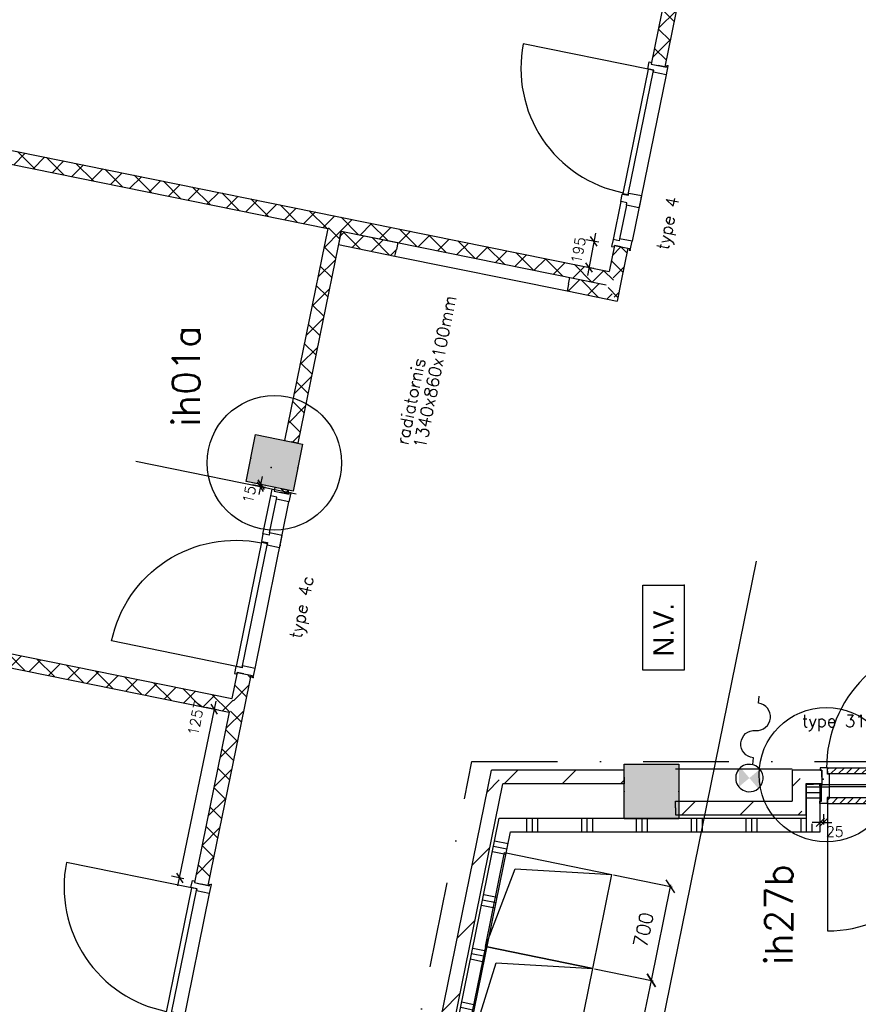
# Model space of a CAD drawing. Extents: x 7198 to 172353, y -998 to 131648.
# Tile 20 of 66: x 22300 to 28418, y 36095 to 43277. Entities that reach past the tile are written whole.
import ezdxf
from ezdxf.enums import TextEntityAlignment as Align

# ---------------------------------------------------------------- set-up
doc = ezdxf.new("R2010")
doc.units = 0
doc.header["$LTSCALE"] = 50
doc.header["$MEASUREMENT"] = 0
doc.header["$PDSIZE"] = -1
doc.linetypes.add('DASHDOT', pattern=[25, 12.5, -6.25, 0, -6.25])
doc.layers.get('0').update_dxf_attribs({"linetype": 'CONTINUOUS'})
doc.layers.get('DEFPOINTS').update_dxf_attribs({"linetype": 'CONTINUOUS'})
for name, color, linetype in [('00', 7, 'CONTINUOUS'), ('_BRANDCOMPART', 6, 'DASHDOT'), ('_DETAILNUMMERS', 4, 'CONTINUOUS'), ('_DETAILNUMMERSTEKST', 4, 'CONTINUOUS'), ('_INSTALLATIES', 4, 'CONTINUOUS'), ('A--A22--_F123-', 9, 'CONTINUOUS'), ('A--A28--_F12--', 7, 'CONTINUOUS'), ('A--A32--_F-2--', 9, 'CONTINUOUS'), ('A--A56--_F123-', 7, 'CONTINUOUS'), ('A--L$1A-_RASTER_NR_27', 212, 'CONTINUOUS'), ('A--L$7A1-_STRAMIEN', 1, 'CONTINUOUS'), ('A--L21--', 3, 'CONTINUOUS'), ('A--L22--', 7, 'CONTINUOUS'), ('A--L22--_F-2--', 7, 'CONTINUOUS'), ('A--L22--_F-23-', 7, 'CONTINUOUS'), ('A--L28--', 7, 'CONTINUOUS'), ('A--L28--_F12--', 7, 'CONTINUOUS'), ('A--L32--', 7, 'CONTINUOUS'), ('A--L32--_F-23-', 2, 'CONTINUOUS'), ('A--L32--_F123-', 1, 'CONTINUOUS'), ('A--L32--_F123-DRAAIR', 7, 'CONTINUOUS'), ('A--L56--', 7, 'CONTINUOUS'), ('A--L56--_F123-', 7, 'CONTINUOUS'), ('A--L63--', 7, 'CONTINUOUS'), ('A--L63--_F123-', 7, 'CONTINUOUS'), ('A--M$1A-_F123-', 1, 'CONTINUOUS'), ('A--M1$A-_F123-', 1, 'CONTINUOUS'), ('A--T63--_F123-', 1, 'CONTINUOUS'), ('TEKST_KOZIJNMERK', 2, 'CONTINUOUS'), ('X--LR---_CP', 7, 'CONTINUOUS')]:
    doc.layers.add(name, color=color, linetype=linetype)
doc.styles.add('ALFA-0_25', font='ROMANS')
doc.styles.add('B-01', font='SIMPLEX.SHX', dxfattribs={"width": 0.8, "height": 4.5})
doc.styles.add('HIEMSTRA', font='romans.shx')
doc.styles.get("Standard").update_dxf_attribs({"font": 'txt', "width": 0.9})
doc.dimstyles.get("Standard").update_dxf_attribs({"dimscale": 40, "dimtxt": 2.5, "dimasz": 2, "dimexe": 0.3, "dimexo": 0.3, "dimgap": 2, "dimtad": 1, "dimdec": 0, "dimzin": 0, "dimdsep": 46, "dimtxsty": 'HIEMSTRA', "dimblk1": 'OBLIQUE', "dimblk2": 'OBLIQUE', "dimsah": 1, "dimcen": -0.09, "dimdle": 0.3, "dimse1": 1, "dimclrd": 2, "dimclre": 2, "dimclrt": 3, "dimadec": 0, "dimazin": 0, "dimtfac": 1, "dimtdec": 4, "dimtofl": 0, "dimtmove": 2, "dimatfit": 3, "dimldrblk": 'OBLIQUE', "dimfxl": 1, "dimtvp": 625, "dimtolj": 1, "dimtzin": 0, "dimarcsym": 0})
doc.dimstyles.new('STANDARD$0', dxfattribs={"dimscale": 50, "dimtxt": 2.5, "dimasz": 2, "dimexe": 2, "dimexo": 0, "dimgap": 2, "dimtad": 1, "dimdec": 0, "dimzin": 0, "dimdsep": 46, "dimtxsty": 'ALFA-0_25', "dimblk1": 'OBLIQUE', "dimblk2": 'OBLIQUE', "dimsah": 1, "dimcen": -3, "dimdle": 2, "dimclrd": 1, "dimclre": 1, "dimclrt": 2, "dimadec": 0, "dimazin": 0, "dimtfac": 0.666667, "dimtofl": 0, "dimtmove": 2, "dimatfit": 3, "dimldrblk": 'OBLIQUE', "dimfxl": 1, "dimtvp": 0.833333, "dimtolj": 1, "dimtzin": 0, "dimarcsym": 0})
pattern_1 = [(45, (-24605.96, -41793.24), (-84.8528, 84.8528), []), (135, (-24605.96, -41793.24), (-84.8528, -84.8528), [])]

# ---------------------------------------------------------------- blocks, each defined once
blk = doc.blocks.new('Q0340081')
at = {"layer": 'A--A32--_F-2--'}
h = blk.add_hatch(dxfattribs=at)
h.set_pattern_fill('ALFALINE', color=9, scale=40, style=0, pattern_type=2)
h.set_pattern_definition([(45, (0, 0), (-28.2843, 28.2843), [])])
h.paths.add_polyline_path([(2, -1.6), (2, -41.6), (928.1, -41.6), (925.1, -1.6)])
at = {"layer": 'A--L32--_F-23-', "color": 2, "linetype": 'Continuous'}
blk.add_lwpolyline([(2, -1.6), (2, -41.6), (928.1, -41.6), (925.1, -1.6), (2, -1.6)], close=True, dxfattribs=at)
at = {"layer": 'A--L32--_F123-', "color": 1}
blk.add_lwpolyline([(2, -41.6), (2, -971.6, 0.414214), (932, -41.6)], format="xyb", dxfattribs=at)
blk = doc.blocks.new('DR_930')
at = {"layer": 'A--L32--_F-23-'}
for points in [[(0, -9), (0, 0), (67, 0), (67, -93.75), (52, -93.75), (52, -139), (0, -139), (0, -121), (12, -121), (12, -9), (0, -9)], [(1032, -9), (1032, 0), (965, 0), (965, -93.75), (980, -93.75), (980, -139), (1032, -139), (1032, -121), (1020, -121), (1020, -9), (1032, -9)]]:
    blk.add_lwpolyline(points, close=True, dxfattribs=at)
at = {"layer": 'A--L32--_F123-', "color": 1}
blk.add_line((67, 0), (965, 0), dxfattribs=at)
at = {"layer": 'X--LR---_CP', "linetype": 'Continuous'}
blk.add_point((0, 0), dxfattribs=at)
blk.add_point((0, 0), dxfattribs=at)
at = {"layer": 'X--LR---_CP', "color": 1, "linetype": 'Continuous'}
blk.add_point((1032, 0), dxfattribs=at)
blk.add_point((1032, 0), dxfattribs=at)
blk.add_point((1032, 0), dxfattribs=at)
at = {"layer": 'A--L32--', "linetype": 'Continuous'}
blk.add_blockref('Q0340081', (54, -95.57), dxfattribs=at)
blk = doc.blocks.new('dr_930type4')
at = {"layer": 'A--L32--_F123-', "color": 1}
for p, q in [((67, 0), (1307, 0)), ((1038, -139), (1322, -139)), ((1057, -93.8), (1307, -93.8))]:
    blk.add_line(p, q, dxfattribs=at)
at = {"layer": 'A--L32--_F123-'}
for points in [[(0, -9), (0, 0), (67, 0), (67, -93.8), (52, -93.8), (52, -139), (0, -139), (0, -121), (12, -121), (12, -9), (0, -9)], [(969, 0), (1055, 0), (1057, 0), (1057, -93.8), (1057, -93.8), (1040, -93.8), (1040, -137), (1038, -139), (986, -139), (984, -137), (984, -93.8), (969, -93.8), (967, -93.8), (967, 0)], [(1374, -9), (1374, 0), (1307, 0), (1307, -93.8), (1322, -93.8), (1322, -139), (1374, -139), (1374, -121), (1362, -121), (1362, -9), (1374, -9)], [(54, -95.6), (54, -135.6), (980.1, -135.6), (977.1, -95.6), (54, -95.6)]]:
    blk.add_lwpolyline(points, close=True, dxfattribs=at)
blk.add_point((1374, 0), dxfattribs=at)
blk.add_point((1374, 0), dxfattribs=at)
at = {"layer": 'A--L32--_F123-DRAAIR', "color": 1}
blk.add_lwpolyline([(54, -135.6), (54, -1065.6, 0.414214), (973, -135.8)], format="xyb", dxfattribs=at)
at = {"layer": 'X--LR---_CP', "color": 1, "linetype": 'Continuous'}
blk.add_point((0, 0), dxfattribs=at)
at = {"layer": 'X--LR---_CP', "color": 1}
blk.add_point((982, 0), dxfattribs=at)
blk = doc.blocks.new('*U884')
at = {"layer": 'A--A22--_F123-', "linetype": 'Continuous'}
h = blk.add_hatch(dxfattribs=at)
h.set_pattern_fill('ALFAKRS', color=256, scale=120, style=0)
h.set_pattern_definition([(45, (-26638.43, -41381.14), (-84.8528, 84.8528), []), (135, (-26638.43, -41381.14), (-84.8528, -84.8528), [])])
h.paths.add_polyline_path([(0, 0), (49, -10), (19.1, -156.9), (-20, -98), (-59, -39.1), (-59, -39.1)])
at = {"layer": 'A--L22--_F-2--', "color": 2, "linetype": 'Continuous'}
for points in [[(-59, -39.1), (-59, -39.1), (-59, -39.1), (-59, -39.1)], [(49, -10), (49, -10), (19.1, -156.9), (19.1, -156.9)]]:
    blk.add_lwpolyline(points, dxfattribs=at)
blk = doc.blocks.new('*U882')
at = {"layer": 'A--A22--_F123-', "linetype": 'Continuous'}
h = blk.add_hatch(dxfattribs=at)
h.set_pattern_fill('ALFAKRS', color=256, scale=120, style=0)
h.set_pattern_definition([(45, (-23887.4, -38265.74), (-84.8528, 84.8528), []), (135, (-23887.4, -38265.74), (-84.8528, -84.8528), [])])
h.paths.add_polyline_path([(0, 0), (49, -10), (-214.5, -1303.6), (-263.5, -1293.6), (-312.5, -1283.6), (-59, -39.1)])
at = {"layer": 'A--L22--_F-2--', "color": 2, "linetype": 'Continuous'}
for points in [[(-59, -39.1), (-59, -39.1), (-312.5, -1283.6), (-263.5, -1293.6)], [(49, -10), (49, -10), (-214.5, -1303.6), (-263.5, -1293.6)]]:
    blk.add_lwpolyline(points, dxfattribs=at)
blk = doc.blocks.new('*U858')
at = {"layer": 'A--A22--_F123-', "linetype": 'Continuous'}
h = blk.add_hatch(dxfattribs=at)
h.set_pattern_fill('ALFALINE', color=256, scale=300, style=0)
h.set_pattern_definition([(45, (-24334.9, -30644.65), (-212.132, 212.132), [])])
h.paths.add_polyline_path([(0, 0), (-49, 10), (1406.9, 7157.2), (1447.8, 7107.2), (1488.6, 7057.2), (49, -10)])
at = {"layer": 'A--L22--_F-2--', "color": 3, "linetype": 'Continuous'}
for points in [[(0, 0), (-49, 10), (1406.9, 7157.2), (1406.9, 7157.2)], [(0, 0), (49, -10), (1488.6, 7057.2), (1488.6, 7057.2)]]:
    blk.add_lwpolyline(points, dxfattribs=at)
blk = doc.blocks.new('*U855')
at = {"layer": 'A--A22--_F123-', "linetype": 'Continuous'}
h = blk.add_hatch(dxfattribs=at)
h.set_pattern_fill('ALFAKRS', color=256, scale=120, style=0)
h.set_pattern_definition(pattern_1)
h.paths.add_polyline_path([(0, 0), (9.9, 49), (1993.5, -353.2), (2032.5, -412.1), (1973.5, -451.2), (39, -58.9)])
at = {"layer": 'A--L22--_F-2--', "color": 2, "linetype": 'Continuous'}
for points in [[(9.9, 49), (9.9, 49), (1993.5, -353.2), (1993.5, -353.2)], [(39, -58.9), (39, -58.9), (1973.5, -451.2), (1973.5, -451.2)]]:
    blk.add_lwpolyline(points, dxfattribs=at)
blk = doc.blocks.new('Q060058-')
at = {"layer": 'A--L63--_F123-', "color": 1, "linetype": 'Continuous'}
blk.add_lwpolyline([(0, 0), (0, 300), (620, 300), (620, 0)], close=True, dxfattribs=at)
at = {"layer": 'X--LR---_CP'}
blk.add_point((620, 0), dxfattribs=at)
blk.add_point((620, 0), dxfattribs=at)
blk.add_point((620, 0), dxfattribs=at)
at = {"layer": 'A--T63--_F123-'}
blk.add_text('N.V.', height=150, dxfattribs=at).set_placement((100, 150), align=Align.MIDDLE_LEFT)
blk = doc.blocks.new('*U852')
at = {"layer": 'A--A22--_F123-', "linetype": 'Continuous'}
h = blk.add_hatch(dxfattribs=at)
h.set_pattern_fill('ALFAKRS', color=256, scale=120, style=0)
h.set_pattern_definition([(45, (-18371.69, -39384.09), (-84.8528, 84.8528), []), (135, (-18371.69, -39384.09), (-84.8528, -84.8528), [])])
h.paths.add_polyline_path([(0, 0), (9.9, 49), (5476.7, -1059.4), (5515.7, -1118.3), (5456.7, -1157.4), (-9.9, -49)])
at = {"layer": 'A--L22--_F-2--', "color": 2, "linetype": 'Continuous'}
for points in [[(0, 0), (-9.9, -49), (5456.7, -1157.4), (5456.7, -1157.4)], [(0, 0), (9.9, 49), (5476.7, -1059.4), (5476.7, -1059.4)]]:
    blk.add_lwpolyline(points, dxfattribs=at)
blk = doc.blocks.new('*U851')
at = {"layer": 'A--A22--_F123-', "linetype": 'Continuous'}
h = blk.add_hatch(dxfattribs=at)
h.set_pattern_fill('ALFAKRS', color=256, scale=120, style=0)
h.set_pattern_definition([(45, (-23936.22, -38505.41), (-84.8528, 84.8528), []), (135, (-23936.22, -38505.41), (-84.8528, -84.8528), [])])
h.paths.add_polyline_path([(0, 0), (49, -10), (0.2, -249.7), (-48.8, -239.7), (-87.8, -180.7), (-49, 10)])
at = {"layer": 'A--L22--_F-2--', "color": 2, "linetype": 'Continuous'}
for points in [[(0, 0), (-49, 10), (-87.8, -180.7), (-87.8, -180.7)], [(0, 0), (49, -10), (0.2, -249.7), (0.2, -249.7)]]:
    blk.add_lwpolyline(points, dxfattribs=at)
blk = doc.blocks.new('*U850')
at = {"layer": 'A--A22--_F123-', "linetype": 'Continuous'}
h = blk.add_hatch(dxfattribs=at)
h.set_pattern_fill('ALFAKRS', color=256, scale=120, style=0)
h.set_pattern_definition([(45, (-24211.07, -39854.7), (-84.8528, 84.8528), []), (135, (-24211.07, -39854.7), (-84.8528, -84.8528), [])])
h.paths.add_polyline_path([(0, 0), (49, -10), (43.6, -36.4), (-5.4, -26.5), (-54.4, -16.5), (-49, 10)])
at = {"layer": 'A--L22--_F-2--', "color": 2, "linetype": 'Continuous'}
for points in [[(0, 0), (-49, 10), (-54.4, -16.5), (-5.4, -26.5)], [(0, 0), (49, -10), (43.6, -36.4), (-5.4, -26.5)]]:
    blk.add_lwpolyline(points, dxfattribs=at)
blk = doc.blocks.new('*U848')
at = {"layer": 'A--A22--_F123-', "linetype": 'Continuous'}
h = blk.add_hatch(dxfattribs=at)
h.set_pattern_fill('ALFAKRS', color=256, scale=120, style=0)
h.set_pattern_definition(pattern_1)
h.paths.add_polyline_path([(0, 0), (39, -58.9), (-276, -1605.6), (-325, -1595.6), (-374, -1585.6), (-59, -39.1)])
at = {"layer": 'A--L22--_F-2--', "color": 2, "linetype": 'Continuous'}
for points in [[(-59, -39.1), (-59, -39.1), (-374, -1585.6), (-325, -1595.6)], [(39, -58.9), (39, -58.9), (-276, -1605.6), (-325, -1595.6)]]:
    blk.add_lwpolyline(points, dxfattribs=at)
blk = doc.blocks.new('*U842')
at = {"layer": 'A--A22--_F123-', "linetype": 'Continuous'}
h = blk.add_hatch(dxfattribs=at)
h.set_pattern_fill('ALFAKRS', color=256, scale=120, style=0)
h.set_pattern_definition([(45, (-19090.27, -42911.58), (-84.8528, 84.8528), []), (135, (-19090.27, -42911.58), (-84.8528, -84.8528), [])])
h.paths.add_polyline_path([(0, 0), (9.9, 49), (5525.6, -1069.3), (5515.7, -1118.3), (5456.7, -1157.4), (-9.9, -49)])
at = {"layer": 'A--L22--_F-2--', "color": 2, "linetype": 'Continuous'}
for points in [[(0, 0), (-9.9, -49), (5456.7, -1157.4), (5456.7, -1157.4)], [(0, 0), (9.9, 49), (5525.6, -1069.3), (5525.6, -1069.3)]]:
    blk.add_lwpolyline(points, dxfattribs=at)
blk = doc.blocks.new('*U830')
at = {"layer": 'A--A22--_F123-', "linetype": 'Continuous'}
h = blk.add_hatch(dxfattribs=at)
h.set_pattern_fill('ALFAKRS', color=256, scale=120, style=0)
h.set_pattern_definition([(45, (-27348.33, -44866.11), (-84.85281, 84.85281), []), (135, (-27348.33, -44866.11), (-84.85281, -84.85281), [])])
h.paths.add_polyline_path([(0, 0), (49, -10), (-342.6, -1932.3), (-391.6, -1922.3), (-440.6, -1912.4), (-59, -39.1)])
at = {"layer": 'A--L22--_F-2--', "color": 2, "linetype": 'Continuous'}
for points in [[(-59, -39.1), (-59, -39.1), (-440.6, -1912.4), (-391.6, -1922.3)], [(49, -10), (49, -10), (-342.6, -1932.3), (-391.6, -1922.3)]]:
    blk.add_lwpolyline(points, dxfattribs=at)
blk = doc.blocks.new('_OBLIQUE')
at = {"color": 0, "linetype": 'ByBlock'}
blk.add_line((-0.5, -0.5), (0.5, 0.5), dxfattribs=at)
blk = doc.blocks.new('*D55')
at = {"color": 2, "linetype": 'ByBlock', "transparency": 16777216}
for p, q in [((26632.6, 37039.7), (27059.8, 36952.7)), ((26906, 36257.4), (27050.5, 36966.8))]:
    blk.add_line(p, q, dxfattribs=at)
at = {"layer": 'DEFPOINTS', "color": 0, "linetype": 'ByBlock', "transparency": 16777216}
for p in [(26620.9, 37042.1, -0.2), (27048.1, 36955.1), (26481.2, 36356.2, -0.2)]:
    blk.add_point(p, dxfattribs=at)
at = {"color": 2, "linetype": 'ByBlock', "transparency": 16777216, "xscale": 80, "yscale": 80, "zscale": 80}
for p, rotation in [((27048.1, 36955.1), 78.48629022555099), ((26908.3, 36269.2), 258.486290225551)]:
    blk.add_blockref('_OBLIQUE', p, dxfattribs=dict(at, rotation=rotation))
at = {"color": 3, "linetype": 'ByBlock', "transparency": 16777216, "insert": (26850.8, 36638.1), "char_height": 100, "attachment_point": 5, "rotation": 78.48629, "style": 'HIEMSTRA'}
blk.add_mtext('\\A1;700', dxfattribs=at)
blk = doc.blocks.new('*D56')
at = {"color": 2, "linetype": 'ByBlock', "transparency": 16777216}
for p, q in [((26492.9, 36353.8), (26920.1, 36266.8)), ((26686.4, 35179.5), (26910.7, 36280.9))]:
    blk.add_line(p, q, dxfattribs=at)
at = {"layer": 'DEFPOINTS', "color": 0, "linetype": 'ByBlock', "transparency": 16777216}
for p in [(26481.2, 36356.2, -0.2), (26908.3, 36269.2), (26261.6, 35278.3)]:
    blk.add_point(p, dxfattribs=at)
at = {"color": 2, "linetype": 'ByBlock', "transparency": 16777216, "xscale": 80, "yscale": 80, "zscale": 80}
for p, rotation in [((26908.3, 36269.2), 78.4862902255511), ((26688.8, 35191.3), 258.486290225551)]:
    blk.add_blockref('_OBLIQUE', p, dxfattribs=dict(at, rotation=rotation))
at = {"color": 3, "linetype": 'ByBlock', "transparency": 16777216, "insert": (26671.2, 35756.2), "char_height": 100, "attachment_point": 5, "rotation": 78.48629, "style": 'HIEMSTRA'}
blk.add_mtext('\\A1;1100', dxfattribs=at)
blk = doc.blocks.new('S050122-')
at = {"layer": 'A--A56--_F123-', "color": 2}
for points in [[(0.59, 1.09), (3.18, 1.29), (2, -0.33), (3.41, 1.09)], [(1.09, -2.11), (0.59, -1.74), (3.41, -1.74), (2, -0.33)]]:
    blk.add_solid(points, dxfattribs=at)
at = {"layer": 'A--L56--_F123-', "color": 1, "linetype": 'Continuous'}
blk.add_lwpolyline([(0, -0.33, 1), (4, -0.33, 1)], format="xyb", close=True, dxfattribs=at)
blk.add_lwpolyline([(4, -0.66), (5, -0.66, -1), (9, -0.66, 0.98), (13, -0.74), (14, -0.74)], format="xyb", dxfattribs=at)
blk = doc.blocks.new('*U809')
at = {"layer": 'A--A22--_F123-', "linetype": 'Continuous'}
h = blk.add_hatch(dxfattribs=at)
h.set_pattern_fill('ALFALINE', color=256, scale=300, style=0)
h.set_pattern_definition([(45, (-27984.17, -37751.86), (-212.132, 212.132), [])])
h.paths.add_polyline_path([(0, 0), (-50, 50), (-50, -175), (0, -225), (50, -275), (50, -50)])
at = {"layer": 'A--L22--_F-2--', "color": 3, "linetype": 'Continuous'}
for points in [[(-50, 50), (-50, 50), (-50, -175), (-50, -175)], [(50, -50), (50, -50), (50, -275), (50, -275)]]:
    blk.add_lwpolyline(points, dxfattribs=at)
blk = doc.blocks.new('*U808')
at = {"layer": 'A--A22--_F123-', "linetype": 'Continuous'}
h = blk.add_hatch(dxfattribs=at)
h.set_pattern_fill('ALFALINE', color=256, scale=300, style=0)
h.set_pattern_definition([(45, (-27084.17, -37526.86), (-212.132, 212.132), [])])
h.paths.add_polyline_path([(0, 0), (0, 50), (850, 50), (900, 0), (950, -50), (0, -50)])
at = {"layer": 'A--L22--_F-2--', "color": 3, "linetype": 'Continuous'}
for points in [[(0, 0), (0, 50), (850, 50), (850, 50)], [(0, 0), (0, -50), (950, -50), (950, -50)]]:
    blk.add_lwpolyline(points, dxfattribs=at)
blk = doc.blocks.new('*U807')
at = {"layer": 'A--A22--_F123-', "linetype": 'Continuous'}
h = blk.add_hatch(dxfattribs=at)
h.set_pattern_fill('ALFALINE', color=256, scale=300, style=0)
h.set_pattern_definition([(45, (-26709.7, -37751.86), (-212.132, 212.132), [])])
h.paths.add_polyline_path([(0, 0), (0, -50), (-886.2, -50), (-927, 0), (-967.9, 50), (0, 50)])
at = {"layer": 'A--L22--_F-2--', "color": 3, "linetype": 'Continuous'}
for points in [[(0, 0), (0, 50), (-967.9, 50), (-967.9, 50)], [(0, 0), (0, -50), (-886.2, -50), (-886.2, -50)]]:
    blk.add_lwpolyline(points, dxfattribs=at)
blk = doc.blocks.new('*U799')
at = {"layer": 'A--A22--_F123-', "linetype": 'Continuous'}
h = blk.add_hatch(dxfattribs=at)
h.set_pattern_fill('ALFAPLST', color=256, scale=400, angle=-90, style=0)
h.set_pattern_definition([(270, (0, 0), (400, 2e-14), []), (270, (40, 2e-15), (400, 2e-14), []), (270, (80, 5e-15), (400, 2e-14), [])])
h.paths.add_polyline_path([(0, 0), (-40.8, 50), (2201.3, 50), (2251.3, 0), (2301.3, -50), (40.8, -50)])
at = {"layer": 'A--L22--_F-23-', "color": 3, "linetype": 'Continuous'}
for points in [[(-40.8, 50), (-40.8, 50), (2201.3, 50), (2201.3, 50)], [(40.8, -50), (40.8, -50), (2301.3, -50), (2301.3, -50)]]:
    blk.add_lwpolyline(points, dxfattribs=at)
blk = doc.blocks.new('*U798')
at = {"layer": 'A--A22--_F123-', "linetype": 'Continuous'}
h = blk.add_hatch(dxfattribs=at)
h.set_pattern_fill('ALFAPLST', color=256, scale=400, style=0)
h.set_pattern_definition([(0, (0, 0), (0, 400), []), (0, (0, 40), (0, 400), []), (0, (0, 80), (0, 400), [])])
h.paths.add_polyline_path([(0, 0), (50, -50), (50, 298), (0, 298), (-50, 298), (-50, 50)])
at = {"layer": 'A--L22--_F-23-', "color": 3, "linetype": 'Continuous'}
for points in [[(-50, 50), (-50, 50), (-50, 298), (0, 298)], [(50, -50), (50, -50), (50, 298), (0, 298)]]:
    blk.add_lwpolyline(points, dxfattribs=at)
blk = doc.blocks.new('*U797')
at = {"layer": 'A--A22--_F123-', "linetype": 'Continuous'}
h = blk.add_hatch(dxfattribs=at)
h.set_pattern_fill('ALFALINE', color=256, scale=300, style=0)
h.set_pattern_definition([(45, (-28152.2, -37751.86), (-212.132, 212.132), [])])
h.paths.add_polyline_path([(0, 0), (0, -50), (-118, -50), (-168, 0), (-218, 50), (0, 50)])
at = {"layer": 'A--L22--_F-2--', "color": 3, "linetype": 'Continuous'}
for points in [[(0, 0), (0, 50), (-218, 50), (-218, 50)], [(0, 0), (0, -50), (-118, -50), (-118, -50)]]:
    blk.add_lwpolyline(points, dxfattribs=at)
blk = doc.blocks.new('*U796')
at = {"layer": 'A--A22--_F123-', "linetype": 'Continuous'}
h = blk.add_hatch(dxfattribs=at)
h.set_pattern_fill('ALFAPLST', color=256, scale=400, angle=-11.51369, style=0)
h.set_pattern_definition([(348.486, (0, 0), (79.84, 391.95), []), (348.486, (8, 39.2), (79.84, 391.95), []), (348.486, (15.97, 78.4), (79.84, 391.95), [])])
h.paths.add_polyline_path([(0, 0), (-49, 10), (1340.7, 6832.2), (1381.5, 6782.2), (1422.4, 6732.2), (49, -10)])
at = {"layer": 'A--L22--_F-23-', "color": 3, "linetype": 'Continuous'}
for points in [[(0, 0), (-49, 10), (1340.7, 6832.2), (1340.7, 6832.2)], [(0, 0), (49, -10), (1422.4, 6732.2), (1422.4, 6732.2)]]:
    blk.add_lwpolyline(points, dxfattribs=at)
blk = doc.blocks.new('*U795')
at = {"layer": 'A--A22--_F123-', "linetype": 'Continuous'}
h = blk.add_hatch(dxfattribs=at)
h.set_pattern_fill('ALFAKRS', color=256, scale=120, style=0)
h.set_pattern_definition([(45, (-26303.75, -41346.96), (-84.8528, 84.8528), []), (135, (-26303.75, -41346.96), (-84.8528, -84.8528), [])])
h.paths.add_polyline_path([(0, 0), (9.9, 49), (275.7, -4.9), (314.7, -63.8), (353.7, -122.7), (-9.9, -49)])
at = {"layer": 'A--L22--_F-2--', "color": 2, "linetype": 'Continuous'}
for points in [[(0, 0), (-9.9, -49), (353.7, -122.7), (353.7, -122.7)], [(0, 0), (9.9, 49), (275.7, -4.9), (275.7, -4.9)]]:
    blk.add_lwpolyline(points, dxfattribs=at)
blk = doc.blocks.new('*U794')
at = {"layer": 'A--A22--_F123-', "linetype": 'Continuous'}
h = blk.add_hatch(dxfattribs=at)
h.set_pattern_fill('ALFAKRS', color=256, scale=120, style=0)
h.set_pattern_definition([(45, (-24635, -41685.31), (-84.8528, 84.8528), []), (135, (-24635, -41685.31), (-84.8528, -84.8528), [])])
h.paths.add_polyline_path([(0, 0), (9.9, 49), (422.7, -34.7), (412.8, -83.7), (402.8, -132.7), (-9.9, -49)])
at = {"layer": 'A--L22--_F-2--', "color": 2, "linetype": 'Continuous'}
for points in [[(0, 0), (-9.9, -49), (402.8, -132.7), (412.8, -83.7)], [(0, 0), (9.9, 49), (422.7, -34.7), (412.8, -83.7)]]:
    blk.add_lwpolyline(points, dxfattribs=at)
blk = doc.blocks.new('Q020439-')
at = {"layer": 'A--A28--_F12--', "color": 8}
for points in [[(-200, -200), (-200, 200), (200, 200)], [(-200, -200), (200, 200), (200, -200)]]:
    blk.add_solid(points, dxfattribs=at)
at = {"layer": 'A--L28--_F12--', "color": 3, "linetype": 'Continuous'}
blk.add_lwpolyline([(-200, -200), (-200, 200), (200, 200), (200, -200)], close=True, dxfattribs=at)
at = {"layer": 'X--LR---_CP'}
for p in [(-200, 0), (-200, 0), (200, 0)]:
    blk.add_point(p, dxfattribs=at)
blk = doc.blocks.new('Q020437-')
at = {"layer": 'A--A28--_F12--', "color": 8}
for points in [[(-175, -175), (-175, 175), (175, 175)], [(-175, -175), (175, 175), (175, -175)]]:
    blk.add_solid(points, dxfattribs=at)
at = {"layer": 'A--L28--_F12--', "color": 3, "linetype": 'Continuous'}
blk.add_lwpolyline([(-175, -175), (-175, 175), (175, 175), (175, -175)], close=True, dxfattribs=at)
at = {"layer": 'X--LR---_CP'}
for p in [(-175, 0), (-175, 0), (175, 0)]:
    blk.add_point(p, dxfattribs=at)
blk = doc.blocks.new('*U771')
at = {"layer": 'A--A22--_F123-', "linetype": 'Continuous'}
h = blk.add_hatch(dxfattribs=at)
h.set_pattern_fill('ALFAKRS', color=256, scale=120, style=0)
h.set_pattern_definition([(45, (-26687.28, -41620.93), (-84.8528, 84.8528), []), (135, (-26687.28, -41620.93), (-84.8528, -84.8528), [])])
h.paths.add_polyline_path([(0, 0), (49, -10), (0.1, -249.8), (-48.8, -239.8), (-87.9, -180.9), (-49, 10)])
at = {"layer": 'A--L22--_F-2--', "color": 2, "linetype": 'Continuous'}
for points in [[(0, 0), (-49, 10), (-87.9, -180.9), (-87.9, -180.9)], [(0, 0), (49, -10), (0.1, -249.8), (0.1, -249.8)]]:
    blk.add_lwpolyline(points, dxfattribs=at)
blk = doc.blocks.new('*D442')
at = {"color": 1, "linetype": 'ByBlock', "transparency": 16777216}
for p, q in [((24059.7, 39886), (24072.4, 39944.6)), ((24092.5, 39863.6), (23997.9, 39884)), ((24095.7, 39878.2), (24001.1, 39898.7)), ((24056.5, 39871.3), (24043.8, 39812.7)), ((24056.5, 39871.3), (24059.7, 39886))]:
    blk.add_line(p, q, dxfattribs=at)
at = {"layer": 'DEFPOINTS', "color": 0, "linetype": 'ByBlock', "transparency": 16777216}
for p in [(24059.7, 39886), (24092.5, 39863.6), (24095.7, 39878.2)]:
    blk.add_point(p, dxfattribs=at)
at = {"color": 1, "linetype": 'ByBlock', "transparency": 16777216, "xscale": 60, "yscale": 60, "zscale": 60}
for p, rotation in [((24056.5, 39871.3), 77.78013167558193), ((24059.7, 39886), 257.780131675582)]:
    blk.add_blockref('_OBLIQUE', p, dxfattribs=dict(at, rotation=rotation))
at = {"color": 2, "linetype": 'ByBlock', "transparency": 16777216, "insert": (23974.5, 39813.4), "char_height": 75, "attachment_point": 5, "rotation": 77.78013, "style": 'ALFA-0_25'}
blk.add_mtext('\\A1;15', dxfattribs=at)
blk = doc.blocks.new('*D443')
at = {"layer": 'A--M1$A-_F123-', "color": 1, "lineweight": -2, "transparency": 16777216}
for p, q in [((26525.5, 41653.9), (26429.8, 41671.8)), ((26499.9, 41719.7), (26441.8, 41410.3)), ((26489.5, 41462.3), (26393.9, 41480.3))]:
    blk.add_line(p, q, dxfattribs=at)
at = {"layer": 'DEFPOINTS', "color": 0, "transparency": 16777216}
for p in [(26525.5, 41653.9), (26452.8, 41469.2), (26489.5, 41462.3)]:
    blk.add_point(p, dxfattribs=at)
at = {"layer": 'A--M1$A-_F123-', "color": 1, "lineweight": -2, "transparency": 16777216, "xscale": 60, "yscale": 60, "zscale": 60}
for p, rotation in [((26488.8, 41660.8), 79.36909090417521), ((26452.8, 41469.2), 259.3690909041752)]:
    blk.add_blockref('_OBLIQUE', p, dxfattribs=dict(at, rotation=rotation))
at = {"layer": 'A--M1$A-_F123-', "color": 2, "transparency": 16777216, "insert": (26375.4, 41595.2), "char_height": 75, "attachment_point": 5, "rotation": 79.36909, "style": 'ALFA-0_25'}
blk.add_mtext('\\A1;195', dxfattribs=at)
blk = doc.blocks.new('*D444')
at = {"color": 1, "linetype": 'ByBlock', "transparency": 16777216}
for p, q in [((23454.3, 36957.8), (23732.2, 38306.6)), ((23750.7, 38241.5), (23661.3, 38259.9)), ((23497, 37010.2), (23407.6, 37028.6))]:
    blk.add_line(p, q, dxfattribs=at)
at = {"layer": 'DEFPOINTS', "color": 0, "linetype": 'ByBlock', "transparency": 16777216}
for p in [(23720.1, 38247.8), (23750.7, 38241.5), (23497, 37010.2)]:
    blk.add_point(p, dxfattribs=at)
at = {"color": 1, "linetype": 'ByBlock', "transparency": 16777216, "xscale": 60, "yscale": 60, "zscale": 60}
for p, rotation in [((23720.1, 38247.8), 78.35775797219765), ((23466.4, 37016.5), 258.3577579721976)]:
    blk.add_blockref('_OBLIQUE', p, dxfattribs=dict(at, rotation=rotation))
at = {"color": 2, "linetype": 'ByBlock', "transparency": 16777216, "insert": (23587.7, 38182.8), "char_height": 75, "attachment_point": 5, "rotation": 78.35776, "style": 'ALFA-0_25'}
blk.add_mtext('\\A1;1257', dxfattribs=at)
blk = doc.blocks.new('*D448')
at = {"color": 1, "linetype": 'ByBlock', "transparency": 16777216}
for p, q in [((28140.2, 37421.9), (28080.2, 37421.9)), ((28140.2, 37406), (28140.2, 37481.9)), ((28165.2, 37421.9), (28140.2, 37421.9)), ((28165.2, 37406), (28165.2, 37481.9)), ((28165.2, 37421.9), (28225.2, 37421.9))]:
    blk.add_line(p, q, dxfattribs=at)
at = {"layer": 'DEFPOINTS', "color": 0, "linetype": 'ByBlock', "transparency": 16777216}
for p in [(28140.2, 37421.9), (28140.2, 37406), (28165.2, 37406)]:
    blk.add_point(p, dxfattribs=at)
at = {"color": 1, "linetype": 'ByBlock', "transparency": 16777216, "xscale": 60, "yscale": 60, "zscale": 60}
blk.add_blockref('_OBLIQUE', (28140.2, 37421.9), dxfattribs=at)
at = {"color": 1, "linetype": 'ByBlock', "transparency": 16777216, "xscale": 60, "yscale": 60, "zscale": 60, "rotation": 180}
blk.add_blockref('_OBLIQUE', (28165.2, 37421.9), dxfattribs=at)
at = {"color": 2, "linetype": 'ByBlock', "transparency": 16777216, "insert": (28246.3, 37354.9), "char_height": 75, "attachment_point": 5, "style": 'ALFA-0_25'}
blk.add_mtext('\\A1;25', dxfattribs=at)
blk = doc.blocks.new('DETAILNR')
at = {"layer": '_DETAILNUMMERS'}
blk.add_circle((32.9, -23.2), 490.7, dxfattribs=at)
at = {"layer": 'X--LR---_CP'}
blk.add_point((0, 0), dxfattribs=at)
at = {"layer": '_DETAILNUMMERSTEKST', "style": 'ALFA-0_25'}
blk.add_attdef('DETAILNR', text='', height=200, rotation=90, dxfattribs=at).set_placement((-618.4, 223.8), align=Align.RIGHT)

msp = doc.modelspace()

# ---------------------------------------------------------------- linework, layer by layer
at = {"layer": '_BRANDCOMPART'}
msp.add_lwpolyline([(23691, 20792), (23941.9, 22067), (23942, 22067.3), (24521.2, 25043.9), (23048.6, 25343.6), (25599.2, 37865.5), (25599.2, 37865.5), (39355.5, 37865.5), (39355.5, 37865.5), (39355.5, 28729.3)], dxfattribs=at)
at = {"layer": '_INSTALLATIES', "linetype": 'Continuous'}
for p, q in [((25697.3, 36515.9, -0.2), (25837, 37201.8, -0.2)), ((25837, 37201.8, -0.2), (26620.9, 37042.1, -0.2)), ((26481.2, 36356.2, -0.2), (26620.9, 37042.1, -0.2)), ((25697.3, 36515.9, -0.2), (26481.2, 36356.2, -0.2))]:
    msp.add_line(p, q, dxfattribs=at)
at = {"layer": '_INSTALLATIES', "linetype": 'Continuous', "elevation": -0.2}
for points in [[(25697.3, 36515.9), (25915, 37083.8), (26620.9, 37042.1)], [(25477.7, 35438), (25775.3, 36397.9), (26481.2, 36356.2)]]:
    msp.add_lwpolyline(points, dxfattribs=at)
msp.add_lwpolyline([(26261.6, 35278.3), (26481.2, 36356.2), (25697.3, 36515.9), (25477.7, 35438)], close=True, dxfattribs=at)
at = {"layer": 'A--L$1A-_RASTER_NR_27', "linetype": 'Continuous'}
msp.add_line((23146.2, 40056.3), (24316.8, 39817.8), dxfattribs=at)
at = {"layer": 'A--L$7A1-_STRAMIEN', "color": 2}
msp.add_line((24844, 25421.5), (27675.9, 39327.6), dxfattribs=at)
at = {"layer": 'A--L32--', "linetype": 'Continuous'}
msp.add_line((25037.8, 41552.6), (26293.8, 41298), dxfattribs=at)
at = {"layer": 'A--L56--', "linetype": 'Continuous'}
msp.add_line((27084.2, 37811.9), (27934.2, 37811.9), dxfattribs=at)

# ---------------------------------------------------------------- block references
at = {"layer": '00', "linetype": 'Continuous'}
ref = msp.add_blockref('DETAILNR', (24134.6, 40011.2), dxfattribs=dict(at, rotation=90))
ref.add_attrib('DETAILNR', 'ih01a', dxfattribs={"layer": '_DETAILNUMMERSTEKST', "height": 200, "rotation": 90, "style": 'ALFA-0_25'}).set_placement((23613.4, 41047), align=Align.RIGHT)
ref = msp.add_blockref('DETAILNR', (28161.2, 37736.9), dxfattribs=dict(at, rotation=90))
ref.add_attrib('DETAILNR', 'ih27b', dxfattribs={"layer": '_DETAILNUMMERSTEKST', "height": 200, "rotation": 90, "style": 'ALFA-0_25'}).set_placement((27937.4, 37118.5), align=Align.RIGHT)
at = {"layer": 'A--L21--', "linetype": 'Continuous'}
for name, p in [('*U830', (27348.3, 44866.1)), ('*U771', (26687.3, 41620.9)), ('*U884', (26638.4, 41381.1)), ('*U850', (24211.1, 39854.7)), ('*U852', (18371.7, 39384.1)), ('*U851', (23936.2, 38505.4)), ('*U882', (23887.4, 38265.7)), ('*U858', (24334.9, 30644.6)), ('*U807', (26709.7, 37751.9)), ('*U809', (27984.2, 37751.9)), ('*U797', (28152.2, 37751.9)), ('*U798', (28090.2, 37401.9)), ('*U796', (24457.4, 30619.7)), ('*U799', (25839, 37401.9))]:
    msp.add_blockref(name, p, dxfattribs=at)
at = {"layer": 'A--L22--'}
msp.add_blockref('*U808', (27084.2, 37526.9), dxfattribs=at)
at = {"layer": 'A--L28--', "linetype": 'Continuous', "rotation": 168.4862903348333}
msp.add_blockref('Q020437-', (24157.8, 40044.1), dxfattribs=at)
at = {"layer": 'A--L28--', "linetype": 'Continuous'}
msp.add_blockref('Q020439-', (26909.7, 37646.9), dxfattribs=at)
at = {"layer": 'A--L32--', "linetype": 'Continuous'}
for p, rotation in [((27028.7, 42941.4), 258.487520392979), ((23695.9, 36969.7), 258.486290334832)]:
    msp.add_blockref('dr_930type4', p, dxfattribs=dict(at, rotation=rotation))
for name, p in [('*U842', (19090.3, 42911.6)), ('*U855', (24606, 41793.2)), ('*U848', (24606, 41793.2)), ('*U794', (24635, 41685.3)), ('*U795', (26303.8, 41347))]:
    msp.add_blockref(name, p, dxfattribs=at)
at = {"layer": 'A--L32--', "linetype": 'Continuous', "xscale": -1, "rotation": 258.486290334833}
msp.add_blockref('dr_930type4', (24003.4, 38479.5), dxfattribs=at)
at = {"layer": 'A--L32--', "rotation": 180}
msp.add_blockref('DR_930', (29172.2, 37680.9), dxfattribs=at)
at = {"layer": 'A--L32--'}
msp.add_blockref('DR_930', (28138.1, 37697.9), dxfattribs=at)
at = {"layer": 'A--L56--', "linetype": 'Continuous', "xscale": 50, "yscale": 50, "rotation": 85.20517667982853}
msp.add_blockref('S050122-', (27598.5, 37646.9), dxfattribs=at)
at = {"layer": 'A--L63--', "linetype": 'Continuous', "rotation": 90}
msp.add_blockref('Q060058-', (27146.9, 38531.9), dxfattribs=at)

# ---------------------------------------------------------------- texts
at = {"layer": 'TEKST_KOZIJNMERK', "style": 'B-01'}
for s, rotation, p in [('type 4', 78.486, (27032.7, 41592.4)), ('1340x860x100mm', 78.48629, (25260.3, 40144.1)), ('radiatornis', 78.48629, (25132.5, 40170.2)), ('type 4c', 78.486, (24354.9, 38758.6))]:
    msp.add_text(s, height=90, rotation=rotation, dxfattribs=at).set_placement(p)
msp.add_text('type 31', height=90, dxfattribs=at).set_placement((28007, 38117.1))

# ---------------------------------------------------------------- dimensions: what is measured, and where the dimension line sits
at = {"layer": 'A--M$1A-_F123-', "linetype": 'Continuous'}
for p1, p2, picture, middle in [((26481.2, 36356.2, -0.4), (26620.9, 37042.1, -0.4), '*D55', (26850.8, 36638.1, -0.2)), ((26261.6, 35278.3), (26481.2, 36356.2, -0.2), '*D56', (26671.2, 35756.2))]:
    dim = msp.add_aligned_dim(p1=p1, p2=p2, distance=-436, dimstyle='Standard', dxfattribs=at)
    dim.commit()
    dim.dimension.update_dxf_attribs({"geometry": picture, "text_midpoint": middle})
at = {"layer": 'A--M1$A-_F123-'}
for base, p1, p2, angle, picture, middle in [((26452.8, 41469.2), (26525.5, 41653.9), (26489.5, 41462.3), 259.36909, '*D443', (26375.4, 41595.2)), ((24059.7, 39886), (24092.5, 39863.6), (24095.7, 39878.2), 77.78013, '*D442', (23974.5, 39813.4)), ((23720.1, 38247.8), (23497, 37010.2), (23750.7, 38241.5), 78.35776, '*D444', (23587.7, 38182.8)), ((28140.2, 37421.9), (28165.2, 37406), (28140.2, 37406), 180, '*D448', (28246.3, 37354.9))]:
    dim = msp.add_linear_dim(base=base, p1=p1, p2=p2, angle=angle, dimstyle='STANDARD$0', override={"dimscale": 30, "dimblk1": 'OBLIQUE', "dimblk2": 'OBLIQUE'}, dxfattribs=at)
    dim.commit()
    dim.dimension.update_dxf_attribs({"geometry": picture, "text_midpoint": middle, "dimtype": 161})

doc.saveas('drawing.dxf')
